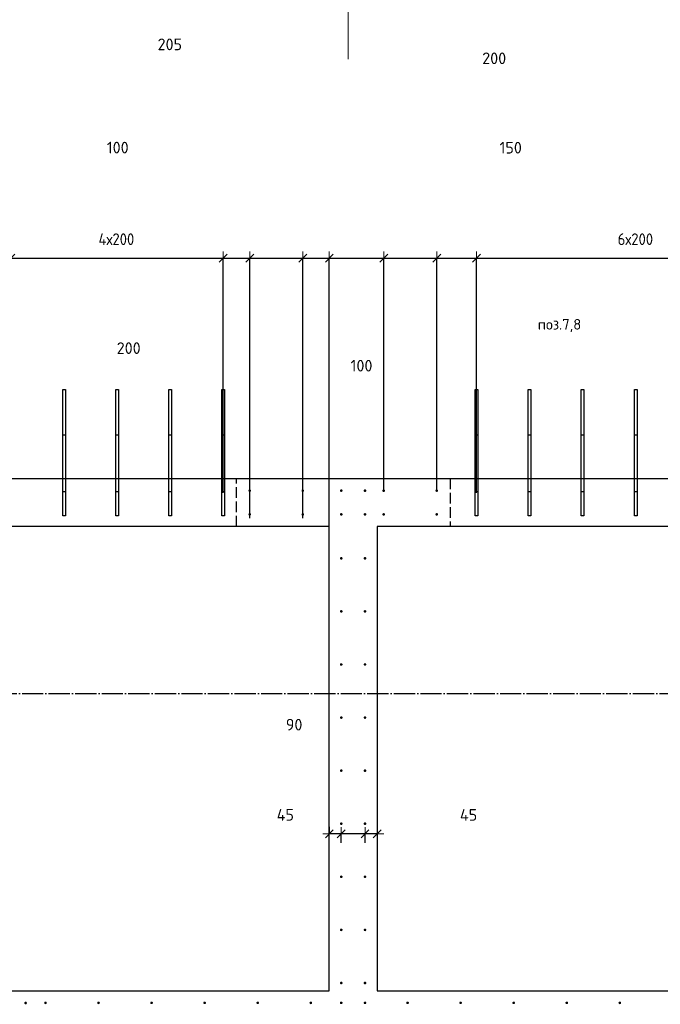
# Model space of a CAD drawing. Header units: millimetres. Extents: x -2995 to 47287, y -2809 to 58122.
# Tile 48 of 143: x 8933 to 11348, y 34449 to 38159. Entities that reach past the tile are written whole.
import ezdxf

# ---------------------------------------------------------------- set-up
doc = ezdxf.new("R2010")
doc.units = ezdxf.units.MM
doc.header["$PDMODE"] = 65
for name, pattern in [('______11', [100, 80, -10, 0, -10]), ('______2', [54, 40, -14]), ('______5', [220, 160, -20, 20, -20])]:
    doc.linetypes.add(name, pattern=pattern)
for name, color, linetype, lineweight in [('Standard', 7, 'Continuous', 25), ('Арм.стержн. вертикальными 1', 22, 'Continuous', 35), ('Обозначение разреза_ общее', 7, 'Continuous', 25), ('Размерная линия_ общее', 7, 'Continuous', 13)]:
    doc.layers.add(name, color=color, linetype=linetype, lineweight=lineweight)
doc.layers.add('Осевая линия_ общее', color=7, linetype='______5', lineweight=13, true_color=0xa0a0a0)
doc.styles.add('ISOCPEUR', font='ISOCPEUR')
doc.dimstyles.new('DIMSTYLE_10', dxfattribs={"dimtxt": 44, "dimasz": 50, "dimexe": 0, "dimexo": 0, "dimgap": 22, "dimtad": 0, "dimdec": 0, "dimrnd": 5, "dimzin": 12, "dimdsep": 46, "dimtxsty": 'ISOCPEUR', "dimblk1": 'ALL_ML_STRICH', "dimblk2": 'ALL_ML_STRICH', "dimsah": 1, "dimcen": 0, "dimclrd": 7, "dimclre": 256, "dimclrt": 7, "dimadec": 0, "dimazin": 0, "dimtfac": 1, "dimtdec": 0, "dimtix": 1, "dimtmove": 2, "dimatfit": 3, "dimfxl": 0, "dimtvp": 1.2, "dimtzin": 0, "dimlwd": 0, "dimlwe": -3, "dimarcsym": 0})
doc.dimstyles.new('DIMSTYLE_14', dxfattribs={"dimtxt": 44, "dimasz": 50, "dimexe": 0, "dimexo": 0, "dimgap": 22, "dimtad": 0, "dimdec": 0, "dimrnd": 5, "dimzin": 12, "dimdsep": 46, "dimtxsty": 'ISOCPEUR', "dimblk1": 'ALL_ML_STRICH', "dimblk2": 'ALL_ML_STRICH', "dimsah": 1, "dimcen": 0, "dimclrd": 7, "dimclre": 256, "dimclrt": 7, "dimadec": 0, "dimazin": 0, "dimtfac": 1, "dimtdec": 0, "dimtix": 1, "dimtmove": 2, "dimatfit": 3, "dimfxl": 0, "dimtzin": 0, "dimlwd": 0, "dimlwe": -3, "dimarcsym": 0})
doc.dimstyles.new('DIMSTYLE_3', dxfattribs={"dimtxt": 44, "dimasz": 50, "dimexe": 0, "dimexo": 0, "dimgap": 22, "dimtad": 2, "dimdec": 0, "dimrnd": 5, "dimzin": 12, "dimdsep": 46, "dimtxsty": 'ISOCPEUR', "dimblk1": 'ALL_ML_STRICH', "dimblk2": 'ALL_ML_STRICH', "dimsah": 1, "dimcen": 0, "dimclrd": 7, "dimclre": 256, "dimclrt": 7, "dimadec": 0, "dimazin": 0, "dimtfac": 1, "dimtdec": 0, "dimtix": 1, "dimtmove": 2, "dimatfit": 3, "dimfxl": 0, "dimtzin": 0, "dimlwd": 0, "dimlwe": -3, "dimarcsym": 0})
doc.dimstyles.new('DIMSTYLE_8', dxfattribs={"dimtxt": 44, "dimasz": 50, "dimexe": 0, "dimexo": 0, "dimgap": 22, "dimtad": 2, "dimdec": 0, "dimrnd": 5, "dimzin": 12, "dimdsep": 46, "dimtxsty": 'ISOCPEUR', "dimblk1": 'ALL_ML_STRICH', "dimblk2": 'ALL_ML_STRICH', "dimsah": 1, "dimcen": 0, "dimclrd": 7, "dimclre": 256, "dimclrt": 7, "dimadec": 0, "dimazin": 0, "dimtfac": 1, "dimtdec": 0, "dimtix": 1, "dimtmove": 2, "dimatfit": 3, "dimfxl": 0, "dimtvp": 1.2, "dimtzin": 0, "dimlwd": 0, "dimlwe": -3, "dimarcsym": 0})

# ---------------------------------------------------------------- blocks, each defined once
blk = doc.blocks.new('СЛОЖНЫЙ_ОБЪЕКТ_0')
at = {"layer": 'Осевая линия_ общее', "color": 253, "linetype": '______11', "lineweight": -3, "true_color": 0xa0a0a0, "transparency": 33554687}
blk.add_line((-2770, 35620), (18570, 35620), dxfattribs=at)
blk = doc.blocks.new('ALL_ML_STRICH')
at = {"color": 0, "linetype": 'ByBlock', "lineweight": -2}
for p, q in [((-1, 0), (0.5, 0)), ((-0.3, -0.3), (0.3, 0.3)), ((0, -0.5), (0, 0.5))]:
    blk.add_line(p, q, dxfattribs=at)
blk = doc.blocks.new('*D294')
at = {"layer": 'DEFPOINTS', "color": 7, "linetype": 'Continuous', "lineweight": 13, "transparency": 33554687}
for p in [(10280, 35138.1), (10280, 35091.4), (10234.5, 35037.7)]:
    blk.add_point(p, dxfattribs=at)
at = {"layer": 'Размерная линия_ общее', "color": 253, "linetype": 'Continuous', "lineweight": -2, "true_color": 0xa0a0a0, "transparency": 33554687}
for p, q in [((10280, 35118.1), (10280, 35091.4)), ((10234.5, 35057.7), (10234.5, 35091.4))]:
    blk.add_line(p, q, dxfattribs=at)
at = {"layer": 'Размерная линия_ общее', "color": 7, "linetype": 'Continuous', "lineweight": -2, "transparency": 33554687}
blk.add_line((10280, 35091.4), (10234.5, 35091.4), dxfattribs=at)
at = {"layer": 'Размерная линия_ общее', "color": 7, "linetype": 'Continuous', "lineweight": 13, "transparency": 33554687, "xscale": 50, "yscale": 50, "zscale": 50}
for p, rotation in [((10234.5, 35091.4), 180), ((10280, 35091.4), 360)]:
    blk.add_blockref('ALL_ML_STRICH', p, dxfattribs=dict(at, rotation=rotation))
at = {"layer": 'Размерная линия_ общее', "color": 7, "linetype": 'Continuous', "lineweight": 13, "transparency": 33554687, "insert": (10624.9, 35162.7), "char_height": 44, "width": 88, "attachment_point": 5, "style": 'ISOCPEUR'}
blk.add_mtext('\\A1;{45}', dxfattribs=at)
blk = doc.blocks.new('*D295')
at = {"layer": 'DEFPOINTS', "color": 7, "linetype": 'Continuous', "lineweight": 13, "transparency": 33554687}
for p in [(10234.5, 35091.4), (10145, 35037.7), (10234.5, 35037.7)]:
    blk.add_point(p, dxfattribs=at)
at = {"layer": 'Размерная линия_ общее', "color": 253, "linetype": 'Continuous', "lineweight": -2, "true_color": 0xa0a0a0, "transparency": 33554687}
for p, q in [((10145, 35057.7), (10145, 35091.4)), ((10234.5, 35057.7), (10234.5, 35091.4))]:
    blk.add_line(p, q, dxfattribs=at)
at = {"layer": 'Размерная линия_ общее', "color": 7, "linetype": 'Continuous', "lineweight": -2, "transparency": 33554687}
blk.add_line((10234.5, 35091.4), (10145, 35091.4), dxfattribs=at)
at = {"layer": 'Размерная линия_ общее', "color": 7, "linetype": 'Continuous', "lineweight": 13, "transparency": 33554687, "xscale": 50, "yscale": 50, "zscale": 50}
for p, rotation in [((10145, 35091.4), 180), ((10234.5, 35091.4), 360)]:
    blk.add_blockref('ALL_ML_STRICH', p, dxfattribs=dict(at, rotation=rotation))
at = {"layer": 'Размерная линия_ общее', "color": 7, "linetype": 'Continuous', "lineweight": 13, "transparency": 33554687, "insert": (9967.2, 35502.7), "char_height": 44, "width": 88, "attachment_point": 5, "style": 'ISOCPEUR'}
blk.add_mtext('\\A1;{90}', dxfattribs=at)
blk = doc.blocks.new('*D296')
at = {"layer": 'DEFPOINTS', "color": 7, "linetype": 'Continuous', "lineweight": 13, "transparency": 33554687}
for p in [(10100, 35138.1), (10145, 35091.4), (10145, 35037.7)]:
    blk.add_point(p, dxfattribs=at)
at = {"layer": 'Размерная линия_ общее', "color": 253, "linetype": 'Continuous', "lineweight": -2, "true_color": 0xa0a0a0, "transparency": 33554687}
for p, q in [((10100, 35118.1), (10100, 35091.4)), ((10145, 35057.7), (10145, 35091.4))]:
    blk.add_line(p, q, dxfattribs=at)
at = {"layer": 'Размерная линия_ общее', "color": 7, "linetype": 'Continuous', "lineweight": -2, "transparency": 33554687}
blk.add_line((10145, 35091.4), (10100, 35091.4), dxfattribs=at)
at = {"layer": 'Размерная линия_ общее', "color": 7, "linetype": 'Continuous', "lineweight": 13, "transparency": 33554687, "xscale": 50, "yscale": 50, "zscale": 50}
for p, rotation in [((10100, 35091.4), 180), ((10145, 35091.4), 360)]:
    blk.add_blockref('ALL_ML_STRICH', p, dxfattribs=dict(at, rotation=rotation))
at = {"layer": 'Размерная линия_ общее', "color": 7, "linetype": 'Continuous', "lineweight": 13, "transparency": 33554687, "insert": (9934.2, 35163), "char_height": 44, "width": 88, "attachment_point": 5, "style": 'ISOCPEUR'}
blk.add_mtext('\\A1;{45}', dxfattribs=at)
blk = doc.blocks.new('*D306')
at = {"layer": 'DEFPOINTS', "color": 7, "linetype": 'Continuous', "lineweight": 13, "transparency": 33554687}
for p in [(8900, 37260), (8900, 36356.3), (9700, 36356.3)]:
    blk.add_point(p, dxfattribs=at)
at = {"layer": 'Размерная линия_ общее', "color": 253, "linetype": 'Continuous', "lineweight": -2, "true_color": 0xa0a0a0, "transparency": 33554687}
for p, q in [((8900, 36376.3), (8900, 37260)), ((9700, 36376.3), (9700, 37260))]:
    blk.add_line(p, q, dxfattribs=at)
at = {"layer": 'Размерная линия_ общее', "color": 7, "linetype": 'Continuous', "lineweight": -2, "transparency": 33554687}
blk.add_line((8900, 37260), (9700, 37260), dxfattribs=at)
at = {"layer": 'Размерная линия_ общее', "color": 7, "linetype": 'Continuous', "lineweight": 13, "transparency": 33554687, "xscale": 50, "yscale": 50, "zscale": 50, "rotation": 180}
blk.add_blockref('ALL_ML_STRICH', (8900, 37260), dxfattribs=at)
at = {"layer": 'Размерная линия_ общее', "color": 7, "linetype": 'Continuous', "lineweight": 13, "transparency": 33554687, "xscale": 50, "yscale": 50, "zscale": 50}
blk.add_blockref('ALL_ML_STRICH', (9700, 37260), dxfattribs=at)
at = {"layer": 'Размерная линия_ общее', "color": 7, "linetype": 'Continuous', "lineweight": 13, "transparency": 33554687, "insert": (9230, 37354), "char_height": 44, "width": 2.2, "attachment_point": 1, "line_spacing_factor": 0.60241, "style": 'ISOCPEUR'}
blk.add_mtext('\\W0.91;4х200', dxfattribs=at)
blk = doc.blocks.new('*D307')
at = {"layer": 'DEFPOINTS', "color": 7, "linetype": 'Continuous', "lineweight": 13, "transparency": 33554687}
for p in [(9700, 37260), (9700, 36356.3), (9800, 36260.8)]:
    blk.add_point(p, dxfattribs=at)
at = {"layer": 'Размерная линия_ общее', "color": 253, "linetype": 'Continuous', "lineweight": -2, "true_color": 0xa0a0a0, "transparency": 33554687}
for p, q in [((9700, 36376.3), (9700, 37260)), ((9800, 36280.8), (9800, 37260))]:
    blk.add_line(p, q, dxfattribs=at)
at = {"layer": 'Размерная линия_ общее', "color": 7, "linetype": 'Continuous', "lineweight": -2, "transparency": 33554687}
blk.add_line((9700, 37260), (9800, 37260), dxfattribs=at)
at = {"layer": 'Размерная линия_ общее', "color": 7, "linetype": 'Continuous', "lineweight": 13, "transparency": 33554687, "xscale": 50, "yscale": 50, "zscale": 50, "rotation": 180}
blk.add_blockref('ALL_ML_STRICH', (9700, 37260), dxfattribs=at)
at = {"layer": 'Размерная линия_ общее', "color": 7, "linetype": 'Continuous', "lineweight": 13, "transparency": 33554687, "xscale": 50, "yscale": 50, "zscale": 50}
blk.add_blockref('ALL_ML_STRICH', (9800, 37260), dxfattribs=at)
at = {"layer": 'Размерная линия_ общее', "color": 7, "linetype": 'Continuous', "lineweight": 13, "transparency": 33554687, "insert": (9302.3, 37677.2), "char_height": 44, "width": 132, "attachment_point": 5, "style": 'ISOCPEUR'}
blk.add_mtext('\\A1;{100}', dxfattribs=at)
blk = doc.blocks.new('*D308')
at = {"layer": 'DEFPOINTS', "color": 7, "linetype": 'Continuous', "lineweight": 13, "transparency": 33554687}
for p in [(9800, 37260), (9800, 36260.8), (10000, 36260.8)]:
    blk.add_point(p, dxfattribs=at)
at = {"layer": 'Размерная линия_ общее', "color": 253, "linetype": 'Continuous', "lineweight": -2, "true_color": 0xa0a0a0, "transparency": 33554687}
for p, q in [((9800, 36280.8), (9800, 37260)), ((10000, 36280.8), (10000, 37260))]:
    blk.add_line(p, q, dxfattribs=at)
at = {"layer": 'Размерная линия_ общее', "color": 7, "linetype": 'Continuous', "lineweight": -2, "transparency": 33554687}
blk.add_line((9800, 37260), (10000, 37260), dxfattribs=at)
at = {"layer": 'Размерная линия_ общее', "color": 7, "linetype": 'Continuous', "lineweight": 13, "transparency": 33554687, "xscale": 50, "yscale": 50, "zscale": 50, "rotation": 180}
blk.add_blockref('ALL_ML_STRICH', (9800, 37260), dxfattribs=at)
at = {"layer": 'Размерная линия_ общее', "color": 7, "linetype": 'Continuous', "lineweight": 13, "transparency": 33554687, "xscale": 50, "yscale": 50, "zscale": 50}
blk.add_blockref('ALL_ML_STRICH', (10000, 37260), dxfattribs=at)
at = {"layer": 'Размерная линия_ общее', "color": 7, "linetype": 'Continuous', "lineweight": 13, "transparency": 33554687, "insert": (9343.6, 36921.5), "char_height": 44, "width": 132, "attachment_point": 5, "style": 'ISOCPEUR'}
blk.add_mtext('\\A1;{200}', dxfattribs=at)
blk = doc.blocks.new('*D309')
at = {"layer": 'DEFPOINTS', "color": 7, "linetype": 'Continuous', "lineweight": 13, "transparency": 33554687}
for p in [(10000, 37260), (10000, 36260.8), (10100, 36176.3)]:
    blk.add_point(p, dxfattribs=at)
at = {"layer": 'Размерная линия_ общее', "color": 253, "linetype": 'Continuous', "lineweight": -2, "true_color": 0xa0a0a0, "transparency": 33554687}
for p, q in [((10000, 36280.8), (10000, 37260)), ((10100, 36196.3), (10100, 37260))]:
    blk.add_line(p, q, dxfattribs=at)
at = {"layer": 'Размерная линия_ общее', "color": 7, "linetype": 'Continuous', "lineweight": -2, "transparency": 33554687}
blk.add_line((10000, 37260), (10100, 37260), dxfattribs=at)
at = {"layer": 'Размерная линия_ общее', "color": 7, "linetype": 'Continuous', "lineweight": 13, "transparency": 33554687, "xscale": 50, "yscale": 50, "zscale": 50, "rotation": 180}
blk.add_blockref('ALL_ML_STRICH', (10000, 37260), dxfattribs=at)
at = {"layer": 'Размерная линия_ общее', "color": 7, "linetype": 'Continuous', "lineweight": 13, "transparency": 33554687, "xscale": 50, "yscale": 50, "zscale": 50}
blk.add_blockref('ALL_ML_STRICH', (10100, 37260), dxfattribs=at)
at = {"layer": 'Размерная линия_ общее', "color": 7, "linetype": 'Continuous', "lineweight": 13, "transparency": 33554687, "insert": (10221.3, 36855.3), "char_height": 44, "width": 132, "attachment_point": 5, "style": 'ISOCPEUR'}
blk.add_mtext('\\A1;{100}', dxfattribs=at)
blk = doc.blocks.new('*D310')
at = {"layer": 'DEFPOINTS', "color": 7, "linetype": 'Continuous', "lineweight": 13, "transparency": 33554687}
for p in [(10100, 37260), (10305, 36384.5), (10100, 36176.3)]:
    blk.add_point(p, dxfattribs=at)
at = {"layer": 'Размерная линия_ общее', "color": 253, "linetype": 'Continuous', "lineweight": -2, "true_color": 0xa0a0a0, "transparency": 33554687}
for p, q in [((10100, 36196.3), (10100, 37260)), ((10305, 36384.5), (10305, 37260))]:
    blk.add_line(p, q, dxfattribs=at)
at = {"layer": 'Размерная линия_ общее', "color": 7, "linetype": 'Continuous', "lineweight": -2, "transparency": 33554687}
blk.add_line((10100, 37260), (10305, 37260), dxfattribs=at)
at = {"layer": 'Размерная линия_ общее', "color": 7, "linetype": 'Continuous', "lineweight": 13, "transparency": 33554687, "xscale": 50, "yscale": 50, "zscale": 50, "rotation": 180}
blk.add_blockref('ALL_ML_STRICH', (10100, 37260), dxfattribs=at)
at = {"layer": 'Размерная линия_ общее', "color": 7, "linetype": 'Continuous', "lineweight": 13, "transparency": 33554687, "xscale": 50, "yscale": 50, "zscale": 50}
blk.add_blockref('ALL_ML_STRICH', (10305, 37260), dxfattribs=at)
at = {"layer": 'Размерная линия_ общее', "color": 7, "linetype": 'Continuous', "lineweight": 13, "transparency": 33554687, "insert": (9498.7, 38066), "char_height": 44, "width": 132, "attachment_point": 5, "style": 'ISOCPEUR'}
blk.add_mtext('\\A1;{205}', dxfattribs=at)
blk = doc.blocks.new('*D311')
at = {"layer": 'DEFPOINTS', "color": 7, "linetype": 'Continuous', "lineweight": 13, "transparency": 33554687}
for p in [(10305, 37260), (10305, 36384.5), (10505, 36384.5)]:
    blk.add_point(p, dxfattribs=at)
at = {"layer": 'Размерная линия_ общее', "color": 253, "linetype": 'Continuous', "lineweight": -2, "true_color": 0xa0a0a0, "transparency": 33554687}
for p, q in [((10305, 36384.5), (10305, 37260)), ((10505, 36384.5), (10505, 37260))]:
    blk.add_line(p, q, dxfattribs=at)
at = {"layer": 'Размерная линия_ общее', "color": 7, "linetype": 'Continuous', "lineweight": -2, "transparency": 33554687}
blk.add_line((10305, 37260), (10505, 37260), dxfattribs=at)
at = {"layer": 'Размерная линия_ общее', "color": 7, "linetype": 'Continuous', "lineweight": 13, "transparency": 33554687, "xscale": 50, "yscale": 50, "zscale": 50, "rotation": 180}
blk.add_blockref('ALL_ML_STRICH', (10305, 37260), dxfattribs=at)
at = {"layer": 'Размерная линия_ общее', "color": 7, "linetype": 'Continuous', "lineweight": 13, "transparency": 33554687, "xscale": 50, "yscale": 50, "zscale": 50}
blk.add_blockref('ALL_ML_STRICH', (10505, 37260), dxfattribs=at)
at = {"layer": 'Размерная линия_ общее', "color": 7, "linetype": 'Continuous', "lineweight": 13, "transparency": 33554687, "insert": (10721.5, 38013.6), "char_height": 44, "width": 132, "attachment_point": 5, "style": 'ISOCPEUR'}
blk.add_mtext('\\A1;{200}', dxfattribs=at)
blk = doc.blocks.new('*D312')
at = {"layer": 'DEFPOINTS', "color": 7, "linetype": 'Continuous', "lineweight": 13, "transparency": 33554687}
for p in [(10505, 37260), (10505, 36384.5), (10655, 36356.3)]:
    blk.add_point(p, dxfattribs=at)
at = {"layer": 'Размерная линия_ общее', "color": 253, "linetype": 'Continuous', "lineweight": -2, "true_color": 0xa0a0a0, "transparency": 33554687}
for p, q in [((10505, 36384.5), (10505, 37260)), ((10655, 36376.3), (10655, 37260))]:
    blk.add_line(p, q, dxfattribs=at)
at = {"layer": 'Размерная линия_ общее', "color": 7, "linetype": 'Continuous', "lineweight": -2, "transparency": 33554687}
blk.add_line((10505, 37260), (10655, 37260), dxfattribs=at)
at = {"layer": 'Размерная линия_ общее', "color": 7, "linetype": 'Continuous', "lineweight": 13, "transparency": 33554687, "xscale": 50, "yscale": 50, "zscale": 50, "rotation": 180}
blk.add_blockref('ALL_ML_STRICH', (10505, 37260), dxfattribs=at)
at = {"layer": 'Размерная линия_ общее', "color": 7, "linetype": 'Continuous', "lineweight": 13, "transparency": 33554687, "xscale": 50, "yscale": 50, "zscale": 50}
blk.add_blockref('ALL_ML_STRICH', (10655, 37260), dxfattribs=at)
at = {"layer": 'Размерная линия_ общее', "color": 7, "linetype": 'Continuous', "lineweight": 13, "transparency": 33554687, "insert": (10783.8, 37676.8), "char_height": 44, "width": 132, "attachment_point": 5, "style": 'ISOCPEUR'}
blk.add_mtext('\\A1;{150}', dxfattribs=at)
blk = doc.blocks.new('*D313')
at = {"layer": 'DEFPOINTS', "color": 7, "linetype": 'Continuous', "lineweight": 13, "transparency": 33554687}
for p in [(10655, 37260), (10655, 36356.3), (11855, 36356.3)]:
    blk.add_point(p, dxfattribs=at)
at = {"layer": 'Размерная линия_ общее', "color": 253, "linetype": 'Continuous', "lineweight": -2, "true_color": 0xa0a0a0, "transparency": 33554687}
for p, q in [((10655, 36376.3), (10655, 37260)), ((11855, 36376.3), (11855, 37260))]:
    blk.add_line(p, q, dxfattribs=at)
at = {"layer": 'Размерная линия_ общее', "color": 7, "linetype": 'Continuous', "lineweight": -2, "transparency": 33554687}
blk.add_line((10655, 37260), (11855, 37260), dxfattribs=at)
at = {"layer": 'Размерная линия_ общее', "color": 7, "linetype": 'Continuous', "lineweight": 13, "transparency": 33554687, "xscale": 50, "yscale": 50, "zscale": 50, "rotation": 180}
blk.add_blockref('ALL_ML_STRICH', (10655, 37260), dxfattribs=at)
at = {"layer": 'Размерная линия_ общее', "color": 7, "linetype": 'Continuous', "lineweight": 13, "transparency": 33554687, "xscale": 50, "yscale": 50, "zscale": 50}
blk.add_blockref('ALL_ML_STRICH', (11855, 37260), dxfattribs=at)
at = {"layer": 'Размерная линия_ общее', "color": 7, "linetype": 'Continuous', "lineweight": 13, "transparency": 33554687, "insert": (11187, 37354), "char_height": 44, "width": 2.2, "attachment_point": 1, "line_spacing_factor": 0.60241, "style": 'ISOCPEUR'}
blk.add_mtext('\\W0.91;6х200', dxfattribs=at)

msp = doc.modelspace()

# ---------------------------------------------------------------- hatches: boundary and pattern name
at = {"layer": 'Арм.стержн. вертикальными 1', "linetype": 'Continuous', "lineweight": 50, "transparency": 33554687}
for points in [[(9805, 36384.5), (9804.6, 36386.4), (9803.5, 36388.1), (9801.9, 36389.2), (9800, 36389.5), (9798.1, 36389.2), (9796.5, 36388.1), (9795.4, 36386.4), (9795, 36384.5), (9795.4, 36382.6), (9796.5, 36381), (9798.1, 36379.9), (9800, 36379.5), (9801.9, 36379.9), (9803.5, 36381), (9804.6, 36382.6)], [(10005, 36384.5), (10004.6, 36386.4), (10003.5, 36388.1), (10001.9, 36389.2), (10000, 36389.5), (9998.1, 36389.2), (9996.5, 36388.1), (9995.4, 36386.4), (9995, 36384.5), (9995.4, 36382.6), (9996.5, 36381), (9998.1, 36379.9), (10000, 36379.5), (10001.9, 36379.9), (10003.5, 36381), (10004.6, 36382.6)], [(10150, 36384.5), (10149.6, 36386.4), (10148.5, 36388.1), (10146.9, 36389.2), (10145, 36389.5), (10143.1, 36389.2), (10141.4, 36388.1), (10140.4, 36386.4), (10140, 36384.5), (10140.4, 36382.6), (10141.4, 36381), (10143.1, 36379.9), (10145, 36379.5), (10146.9, 36379.9), (10148.5, 36381), (10149.6, 36382.6)], [(10239.5, 36384.5), (10239.1, 36386.4), (10238, 36388.1), (10236.4, 36389.2), (10234.5, 36389.5), (10232.6, 36389.2), (10231, 36388.1), (10229.9, 36386.4), (10229.5, 36384.5), (10229.9, 36382.6), (10231, 36381), (10232.6, 36379.9), (10234.5, 36379.5), (10236.4, 36379.9), (10238, 36381), (10239.1, 36382.6)], [(10310, 36384.5), (10309.6, 36386.4), (10308.5, 36388.1), (10306.9, 36389.2), (10305, 36389.5), (10303.1, 36389.2), (10301.5, 36388.1), (10300.4, 36386.4), (10300, 36384.5), (10300.4, 36382.6), (10301.5, 36381), (10303.1, 36379.9), (10305, 36379.5), (10306.9, 36379.9), (10308.5, 36381), (10309.6, 36382.6)], [(10510, 36384.5), (10509.6, 36386.4), (10508.5, 36388.1), (10506.9, 36389.2), (10505, 36389.5), (10503.1, 36389.2), (10501.5, 36388.1), (10500.4, 36386.4), (10500, 36384.5), (10500.4, 36382.6), (10501.5, 36381), (10503.1, 36379.9), (10505, 36379.5), (10506.9, 36379.9), (10508.5, 36381), (10509.6, 36382.6)], [(9805, 36295), (9804.6, 36296.9), (9803.5, 36298.5), (9801.9, 36299.6), (9800, 36300), (9798.1, 36299.6), (9796.5, 36298.5), (9795.4, 36296.9), (9795, 36295), (9795.4, 36293.1), (9796.5, 36291.5), (9798.1, 36290.4), (9800, 36290), (9801.9, 36290.4), (9803.5, 36291.5), (9804.6, 36293.1)], [(10005, 36295), (10004.6, 36296.9), (10003.5, 36298.5), (10001.9, 36299.6), (10000, 36300), (9998.1, 36299.6), (9996.5, 36298.5), (9995.4, 36296.9), (9995, 36295), (9995.4, 36293.1), (9996.5, 36291.5), (9998.1, 36290.4), (10000, 36290), (10001.9, 36290.4), (10003.5, 36291.5), (10004.6, 36293.1)], [(10150, 36295), (10149.6, 36296.9), (10148.5, 36298.5), (10146.9, 36299.6), (10145, 36300), (10143.1, 36299.6), (10141.4, 36298.5), (10140.4, 36296.9), (10140, 36295), (10140.4, 36293.1), (10141.4, 36291.5), (10143.1, 36290.4), (10145, 36290), (10146.9, 36290.4), (10148.5, 36291.5), (10149.6, 36293.1)], [(10239.5, 36295), (10239.1, 36296.9), (10238, 36298.5), (10236.4, 36299.6), (10234.5, 36300), (10232.6, 36299.6), (10231, 36298.5), (10229.9, 36296.9), (10229.5, 36295), (10229.9, 36293.1), (10231, 36291.5), (10232.6, 36290.4), (10234.5, 36290), (10236.4, 36290.4), (10238, 36291.5), (10239.1, 36293.1)], [(10310, 36295), (10309.6, 36296.9), (10308.5, 36298.5), (10306.9, 36299.6), (10305, 36300), (10303.1, 36299.6), (10301.5, 36298.5), (10300.4, 36296.9), (10300, 36295), (10300.4, 36293.1), (10301.5, 36291.5), (10303.1, 36290.4), (10305, 36290), (10306.9, 36290.4), (10308.5, 36291.5), (10309.6, 36293.1)], [(10510, 36295), (10509.6, 36296.9), (10508.5, 36298.5), (10506.9, 36299.6), (10505, 36300), (10503.1, 36299.6), (10501.5, 36298.5), (10500.4, 36296.9), (10500, 36295), (10500.4, 36293.1), (10501.5, 36291.5), (10503.1, 36290.4), (10505, 36290), (10506.9, 36290.4), (10508.5, 36291.5), (10509.6, 36293.1)], [(10150, 36129.5), (10149.6, 36131.4), (10148.5, 36133), (10146.9, 36134.1), (10145, 36134.5), (10143.1, 36134.1), (10141.4, 36133), (10140.4, 36131.4), (10140, 36129.5), (10140.4, 36127.6), (10141.4, 36126), (10143.1, 36124.9), (10145, 36124.5), (10146.9, 36124.9), (10148.5, 36126), (10149.6, 36127.6)], [(10239.5, 36129.5), (10239.1, 36131.4), (10238, 36133), (10236.4, 36134.1), (10234.5, 36134.5), (10232.6, 36134.1), (10231, 36133), (10229.9, 36131.4), (10229.5, 36129.5), (10229.9, 36127.6), (10231, 36126), (10232.6, 36124.9), (10234.5, 36124.5), (10236.4, 36124.9), (10238, 36126), (10239.1, 36127.6)], [(10150, 35929.5), (10149.6, 35931.4), (10148.5, 35933), (10146.9, 35934.1), (10145, 35934.5), (10143.1, 35934.1), (10141.4, 35933), (10140.4, 35931.4), (10140, 35929.5), (10140.4, 35927.6), (10141.4, 35926), (10143.1, 35924.9), (10145, 35924.5), (10146.9, 35924.9), (10148.5, 35926), (10149.6, 35927.6)], [(10239.5, 35929.5), (10239.1, 35931.4), (10238, 35933), (10236.4, 35934.1), (10234.5, 35934.5), (10232.6, 35934.1), (10231, 35933), (10229.9, 35931.4), (10229.5, 35929.5), (10229.9, 35927.6), (10231, 35926), (10232.6, 35924.9), (10234.5, 35924.5), (10236.4, 35924.9), (10238, 35926), (10239.1, 35927.6)], [(10150, 35729.5), (10149.6, 35731.4), (10148.5, 35733), (10146.9, 35734.1), (10145, 35734.5), (10143.1, 35734.1), (10141.4, 35733), (10140.4, 35731.4), (10140, 35729.5), (10140.4, 35727.6), (10141.4, 35726), (10143.1, 35724.9), (10145, 35724.5), (10146.9, 35724.9), (10148.5, 35726), (10149.6, 35727.6)], [(10239.5, 35729.5), (10239.1, 35731.4), (10238, 35733), (10236.4, 35734.1), (10234.5, 35734.5), (10232.6, 35734.1), (10231, 35733), (10229.9, 35731.4), (10229.5, 35729.5), (10229.9, 35727.6), (10231, 35726), (10232.6, 35724.9), (10234.5, 35724.5), (10236.4, 35724.9), (10238, 35726), (10239.1, 35727.6)], [(10150, 35529.5), (10149.6, 35531.4), (10148.5, 35533), (10146.9, 35534.1), (10145, 35534.5), (10143.1, 35534.1), (10141.4, 35533), (10140.4, 35531.4), (10140, 35529.5), (10140.4, 35527.6), (10141.4, 35526), (10143.1, 35524.9), (10145, 35524.5), (10146.9, 35524.9), (10148.5, 35526), (10149.6, 35527.6)], [(10239.5, 35529.5), (10239.1, 35531.4), (10238, 35533), (10236.4, 35534.1), (10234.5, 35534.5), (10232.6, 35534.1), (10231, 35533), (10229.9, 35531.4), (10229.5, 35529.5), (10229.9, 35527.6), (10231, 35526), (10232.6, 35524.9), (10234.5, 35524.5), (10236.4, 35524.9), (10238, 35526), (10239.1, 35527.6)], [(10150, 35329.5), (10149.6, 35331.4), (10148.5, 35333), (10146.9, 35334.1), (10145, 35334.5), (10143.1, 35334.1), (10141.4, 35333), (10140.4, 35331.4), (10140, 35329.5), (10140.4, 35327.6), (10141.4, 35326), (10143.1, 35324.9), (10145, 35324.5), (10146.9, 35324.9), (10148.5, 35326), (10149.6, 35327.6)], [(10239.5, 35329.5), (10239.1, 35331.4), (10238, 35333), (10236.4, 35334.1), (10234.5, 35334.5), (10232.6, 35334.1), (10231, 35333), (10229.9, 35331.4), (10229.5, 35329.5), (10229.9, 35327.6), (10231, 35326), (10232.6, 35324.9), (10234.5, 35324.5), (10236.4, 35324.9), (10238, 35326), (10239.1, 35327.6)], [(10150, 35129.5), (10149.6, 35131.4), (10148.5, 35133), (10146.9, 35134.1), (10145, 35134.5), (10143.1, 35134.1), (10141.4, 35133), (10140.4, 35131.4), (10140, 35129.5), (10140.4, 35127.6), (10141.4, 35126), (10143.1, 35124.9), (10145, 35124.5), (10146.9, 35124.9), (10148.5, 35126), (10149.6, 35127.6)], [(10239.5, 35129.5), (10239.1, 35131.4), (10238, 35133), (10236.4, 35134.1), (10234.5, 35134.5), (10232.6, 35134.1), (10231, 35133), (10229.9, 35131.4), (10229.5, 35129.5), (10229.9, 35127.6), (10231, 35126), (10232.6, 35124.9), (10234.5, 35124.5), (10236.4, 35124.9), (10238, 35126), (10239.1, 35127.6)], [(10150, 34929.5), (10149.6, 34931.4), (10148.5, 34933), (10146.9, 34934.1), (10145, 34934.5), (10143.1, 34934.1), (10141.4, 34933), (10140.4, 34931.4), (10140, 34929.5), (10140.4, 34927.6), (10141.4, 34926), (10143.1, 34924.9), (10145, 34924.5), (10146.9, 34924.9), (10148.5, 34926), (10149.6, 34927.6)], [(10239.5, 34929.5), (10239.1, 34931.4), (10238, 34933), (10236.4, 34934.1), (10234.5, 34934.5), (10232.6, 34934.1), (10231, 34933), (10229.9, 34931.4), (10229.5, 34929.5), (10229.9, 34927.6), (10231, 34926), (10232.6, 34924.9), (10234.5, 34924.5), (10236.4, 34924.9), (10238, 34926), (10239.1, 34927.6)], [(10150, 34729.5), (10149.6, 34731.4), (10148.5, 34733), (10146.9, 34734.1), (10145, 34734.5), (10143.1, 34734.1), (10141.4, 34733), (10140.4, 34731.4), (10140, 34729.5), (10140.4, 34727.6), (10141.4, 34726), (10143.1, 34724.9), (10145, 34724.5), (10146.9, 34724.9), (10148.5, 34726), (10149.6, 34727.6)], [(10239.5, 34729.5), (10239.1, 34731.4), (10238, 34733), (10236.4, 34734.1), (10234.5, 34734.5), (10232.6, 34734.1), (10231, 34733), (10229.9, 34731.4), (10229.5, 34729.5), (10229.9, 34727.6), (10231, 34726), (10232.6, 34724.9), (10234.5, 34724.5), (10236.4, 34724.9), (10238, 34726), (10239.1, 34727.6)], [(10150, 34529.5), (10149.6, 34531.4), (10148.5, 34533), (10146.9, 34534.1), (10145, 34534.5), (10143.1, 34534.1), (10141.4, 34533), (10140.4, 34531.4), (10140, 34529.5), (10140.4, 34527.6), (10141.4, 34526), (10143.1, 34524.9), (10145, 34524.5), (10146.9, 34524.9), (10148.5, 34526), (10149.6, 34527.6)], [(10239.5, 34529.5), (10239.1, 34531.4), (10238, 34533), (10236.4, 34534.1), (10234.5, 34534.5), (10232.6, 34534.1), (10231, 34533), (10229.9, 34531.4), (10229.5, 34529.5), (10229.9, 34527.6), (10231, 34526), (10232.6, 34524.9), (10234.5, 34524.5), (10236.4, 34524.9), (10238, 34526), (10239.1, 34527.6)], [(8960, 34454), (8959.6, 34455.9), (8958.5, 34457.6), (8956.9, 34458.7), (8955, 34459), (8953.1, 34458.7), (8951.5, 34457.6), (8950.4, 34455.9), (8950, 34454), (8950.4, 34452.1), (8951.5, 34450.5), (8953.1, 34449.4), (8955, 34449), (8956.9, 34449.4), (8958.5, 34450.5), (8959.6, 34452.1)], [(9035, 34454.5), (9034.6, 34456.4), (9033.5, 34458.1), (9031.9, 34459.2), (9030, 34459.5), (9028.1, 34459.2), (9026.5, 34458.1), (9025.4, 34456.4), (9025, 34454.5), (9025.4, 34452.6), (9026.5, 34451), (9028.1, 34449.9), (9030, 34449.5), (9031.9, 34449.9), (9033.5, 34451), (9034.6, 34452.6)], [(9235, 34454.5), (9234.6, 34456.4), (9233.5, 34458.1), (9231.9, 34459.2), (9230, 34459.5), (9228.1, 34459.2), (9226.5, 34458.1), (9225.4, 34456.4), (9225, 34454.5), (9225.4, 34452.6), (9226.5, 34451), (9228.1, 34449.9), (9230, 34449.5), (9231.9, 34449.9), (9233.5, 34451), (9234.6, 34452.6)], [(9435, 34454.5), (9434.6, 34456.4), (9433.5, 34458.1), (9431.9, 34459.2), (9430, 34459.5), (9428.1, 34459.2), (9426.5, 34458.1), (9425.4, 34456.4), (9425, 34454.5), (9425.4, 34452.6), (9426.5, 34451), (9428.1, 34449.9), (9430, 34449.5), (9431.9, 34449.9), (9433.5, 34451), (9434.6, 34452.6)], [(9635, 34454.5), (9634.6, 34456.4), (9633.5, 34458.1), (9631.9, 34459.2), (9630, 34459.5), (9628.1, 34459.2), (9626.5, 34458.1), (9625.4, 34456.4), (9625, 34454.5), (9625.4, 34452.6), (9626.5, 34451), (9628.1, 34449.9), (9630, 34449.5), (9631.9, 34449.9), (9633.5, 34451), (9634.6, 34452.6)], [(9835, 34454.5), (9834.6, 34456.4), (9833.5, 34458.1), (9831.9, 34459.2), (9830, 34459.5), (9828.1, 34459.2), (9826.5, 34458.1), (9825.4, 34456.4), (9825, 34454.5), (9825.4, 34452.6), (9826.5, 34451), (9828.1, 34449.9), (9830, 34449.5), (9831.9, 34449.9), (9833.5, 34451), (9834.6, 34452.6)], [(10035, 34454.5), (10034.6, 34456.4), (10033.5, 34458.1), (10031.9, 34459.2), (10030, 34459.5), (10028.1, 34459.2), (10026.5, 34458.1), (10025.4, 34456.4), (10025, 34454.5), (10025.4, 34452.6), (10026.5, 34451), (10028.1, 34449.9), (10030, 34449.5), (10031.9, 34449.9), (10033.5, 34451), (10034.6, 34452.6)], [(10150, 34454.5), (10149.6, 34456.4), (10148.5, 34458.1), (10146.9, 34459.2), (10145, 34459.5), (10143.1, 34459.2), (10141.4, 34458.1), (10140.4, 34456.4), (10140, 34454.5), (10140.4, 34452.6), (10141.4, 34451), (10143.1, 34449.9), (10145, 34449.5), (10146.9, 34449.9), (10148.5, 34451), (10149.6, 34452.6)], [(10239.5, 34454.5), (10239.1, 34456.4), (10238, 34458.1), (10236.4, 34459.2), (10234.5, 34459.5), (10232.6, 34459.2), (10231, 34458.1), (10229.9, 34456.4), (10229.5, 34454.5), (10229.9, 34452.6), (10231, 34451), (10232.6, 34449.9), (10234.5, 34449.5), (10236.4, 34449.9), (10238, 34451), (10239.1, 34452.6)], [(10400, 34454.5), (10399.6, 34456.4), (10398.5, 34458.1), (10396.9, 34459.2), (10395, 34459.5), (10393.1, 34459.2), (10391.5, 34458.1), (10390.4, 34456.4), (10390, 34454.5), (10390.4, 34452.6), (10391.5, 34451), (10393.1, 34449.9), (10395, 34449.5), (10396.9, 34449.9), (10398.5, 34451), (10399.6, 34452.6)], [(10600, 34454.5), (10599.6, 34456.4), (10598.5, 34458.1), (10596.9, 34459.2), (10595, 34459.5), (10593.1, 34459.2), (10591.5, 34458.1), (10590.4, 34456.4), (10590, 34454.5), (10590.4, 34452.6), (10591.5, 34451), (10593.1, 34449.9), (10595, 34449.5), (10596.9, 34449.9), (10598.5, 34451), (10599.6, 34452.6)], [(10800, 34454.5), (10799.6, 34456.4), (10798.5, 34458.1), (10796.9, 34459.2), (10795, 34459.5), (10793.1, 34459.2), (10791.5, 34458.1), (10790.4, 34456.4), (10790, 34454.5), (10790.4, 34452.6), (10791.5, 34451), (10793.1, 34449.9), (10795, 34449.5), (10796.9, 34449.9), (10798.5, 34451), (10799.6, 34452.6)], [(11000, 34454.5), (10999.6, 34456.4), (10998.5, 34458.1), (10996.9, 34459.2), (10995, 34459.5), (10993.1, 34459.2), (10991.5, 34458.1), (10990.4, 34456.4), (10990, 34454.5), (10990.4, 34452.6), (10991.5, 34451), (10993.1, 34449.9), (10995, 34449.5), (10996.9, 34449.9), (10998.5, 34451), (10999.6, 34452.6)], [(11200, 34454.5), (11199.6, 34456.4), (11198.5, 34458.1), (11196.9, 34459.2), (11195, 34459.5), (11193.1, 34459.2), (11191.5, 34458.1), (11190.4, 34456.4), (11190, 34454.5), (11190.4, 34452.6), (11191.5, 34451), (11193.1, 34449.9), (11195, 34449.5), (11196.9, 34449.9), (11198.5, 34451), (11199.6, 34452.6)]]:
    msp.add_hatch(color=4, dxfattribs=at).paths.add_polyline_path(points)

# ---------------------------------------------------------------- linework, layer by layer
at = {"color": 7, "linetype": 'Continuous', "lineweight": 25, "transparency": 33554687}
for p, q in [((8500, 36430), (10100, 36430)), ((10100, 36430), (10280, 36430)), ((10280, 36430), (12940, 36430)), ((10100, 36250), (8500, 36250)), ((10100, 34500), (10100, 36250)), ((12940, 36250), (10280, 36250)), ((10280, 36250), (10280, 34500)), ((8500, 34500), (10100, 34500)), ((10280, 34500), (12940, 34500))]:
    msp.add_line(p, q, dxfattribs=at)
at = {"color": 253, "linetype": '______2', "lineweight": 25, "true_color": 0xababab, "transparency": 33554687}
for p, q in [((9750, 36250), (9750, 36430)), ((10555, 36430), (10555, 36250))]:
    msp.add_line(p, q, dxfattribs=at)
at = {"layer": 'Арм.стержн. вертикальными 1', "color": 4, "linetype": 'Continuous', "lineweight": 25, "transparency": 33554687}
for points in [[(9095, 36380), (9095, 36765), (9105, 36765), (9105, 36380), (9095, 36380)], [(9295, 36380), (9295, 36765), (9305, 36765), (9305, 36380), (9295, 36380)], [(9495, 36380), (9495, 36765), (9505, 36765), (9505, 36380), (9495, 36380)], [(9695, 36380), (9695, 36765), (9705, 36765), (9705, 36380), (9695, 36380)], [(10650, 36380), (10650, 36765), (10660, 36765), (10660, 36380), (10650, 36380)], [(10850, 36380), (10850, 36765), (10860, 36765), (10860, 36380), (10850, 36380)], [(11050, 36380), (11050, 36765), (11060, 36765), (11060, 36380), (11050, 36380)], [(11250, 36380), (11250, 36765), (11260, 36765), (11260, 36380), (11250, 36380)], [(9095, 36290), (9095, 36595), (9105, 36595), (9105, 36290), (9095, 36290)], [(9295, 36290), (9295, 36595), (9305, 36595), (9305, 36290), (9295, 36290)], [(9495, 36290), (9495, 36595), (9505, 36595), (9505, 36290), (9495, 36290)], [(9695, 36290), (9695, 36595), (9705, 36595), (9705, 36290), (9695, 36290)], [(10650, 36290), (10650, 36595), (10660, 36595), (10660, 36290), (10650, 36290)], [(10850, 36290), (10850, 36595), (10860, 36595), (10860, 36290), (10850, 36290)], [(11050, 36290), (11050, 36595), (11060, 36595), (11060, 36290), (11050, 36290)], [(11250, 36290), (11250, 36595), (11260, 36595), (11260, 36290), (11250, 36290)]]:
    msp.add_lwpolyline(points, dxfattribs=at)
at = {"layer": 'Обозначение разреза_ общее', "color": 7, "linetype": 'Continuous', "lineweight": 13, "transparency": 33554687}
msp.add_lwpolyline([(8940.4, 38690.4), (10170.4, 38690.4), (10170.4, 38010.4)], dxfattribs=at)

# ---------------------------------------------------------------- block references
at = {"layer": 'Осевая линия_ общее', "color": 253, "linetype": '______11', "lineweight": -3, "true_color": 0xa0a0a0, "transparency": 33554687}
msp.add_blockref('СЛОЖНЫЙ_ОБЪЕКТ_0', (0, 0), dxfattribs=at)

# ---------------------------------------------------------------- texts
at = {"layer": 'Standard', "color": 7, "linetype": 'Continuous', "lineweight": 18, "transparency": 33554687, "insert": (10885.8, 36981.9), "char_height": 40, "width": 183.07, "attachment_point": 7, "style": 'ISOCPEUR'}
msp.add_mtext('\\A1;{\\fISOCPEUR|i0|b0;\\H40.000000;\\W1.000000;\\C7;поз.7,8}\\P', dxfattribs=at)

# ---------------------------------------------------------------- dimensions: what is measured, and where the dimension line sits
at = {"layer": 'Размерная линия_ общее', "color": 7, "linetype": 'Continuous', "lineweight": 13, "transparency": 33554687}
for base, p1, p2, dimstyle, picture, middle in [((10305, 37260), (10100, 36196.3), (10305, 36384.5), 'DIMSTYLE_3', '*D310', (9498.7, 38066)), ((10505, 37260), (10305, 36384.5), (10505, 36384.5), 'DIMSTYLE_3', '*D311', (10721.5, 38013.6)), ((9800, 37260), (9700, 36376.3), (9800, 36280.8), 'DIMSTYLE_8', '*D307', (9302.3, 37677.2)), ((10655, 37260), (10505, 36384.5), (10655, 36376.3), 'DIMSTYLE_3', '*D312', (10783.8, 37676.8)), ((10000, 37260), (9800, 36280.8), (10000, 36280.8), 'DIMSTYLE_14', '*D308', (9343.6, 36921.5)), ((10100, 37260), (10000, 36280.8), (10100, 36196.3), 'DIMSTYLE_10', '*D309', (10221.3, 36855.3))]:
    dim = msp.add_linear_dim(base=base, p1=p1, p2=p2, dimstyle=dimstyle, override={"dimpost": '<>', "dimclrd": 7, "dimclre": 253, "dimclrt": 7, "dimlwd": 0, "dimlwe": 65533}, dxfattribs=at)
    dim.commit()
    dim.dimension.update_dxf_attribs({"geometry": picture, "text_midpoint": middle, "dimtype": 160})
for base, p1, p2, text, picture, middle in [((9700, 37260), (8900, 36376.3), (9700, 36376.3), '\\W0.91;4х200', '*D306', (9300, 37282)), ((11855, 37260), (10655, 36376.3), (11855, 36376.3), '\\W0.91;6х200', '*D313', (11255, 37282))]:
    dim = msp.add_linear_dim(base=base, p1=p1, p2=p2, text=text, dimstyle='DIMSTYLE_3', override={"dimpost": '<>', "dimclrd": 7, "dimclre": 253, "dimclrt": 7, "dimlwd": 0, "dimlwe": 65533}, dxfattribs=at)
    dim.commit()
    dim.dimension.update_dxf_attribs({"geometry": picture, "text_midpoint": middle, "dimtype": 160})
for base, p1, p2, picture, middle in [((10144.9997, 35091.3525), (10234.531, 35057.6521), (10144.9997, 35057.6521), '*D295', (9967.1915, 35502.6939)), ((10100, 35091.4), (10145, 35057.7), (10100, 35118.1), '*D296', (9934.2, 35163)), ((10234.531, 35091.3525), (10280, 35118.14), (10234.531, 35057.6521), '*D294', (10624.8756, 35162.7364))]:
    dim = msp.add_linear_dim(base=base, p1=p1, p2=p2, angle=180, dimstyle='DIMSTYLE_8', override={"dimpost": '<>', "dimclrd": 7, "dimclre": 253, "dimclrt": 7, "dimlwd": 0, "dimlwe": 65533}, dxfattribs=at)
    dim.commit()
    dim.dimension.update_dxf_attribs({"geometry": picture, "text_midpoint": middle, "dimtype": 160})

doc.saveas('drawing.dxf')
